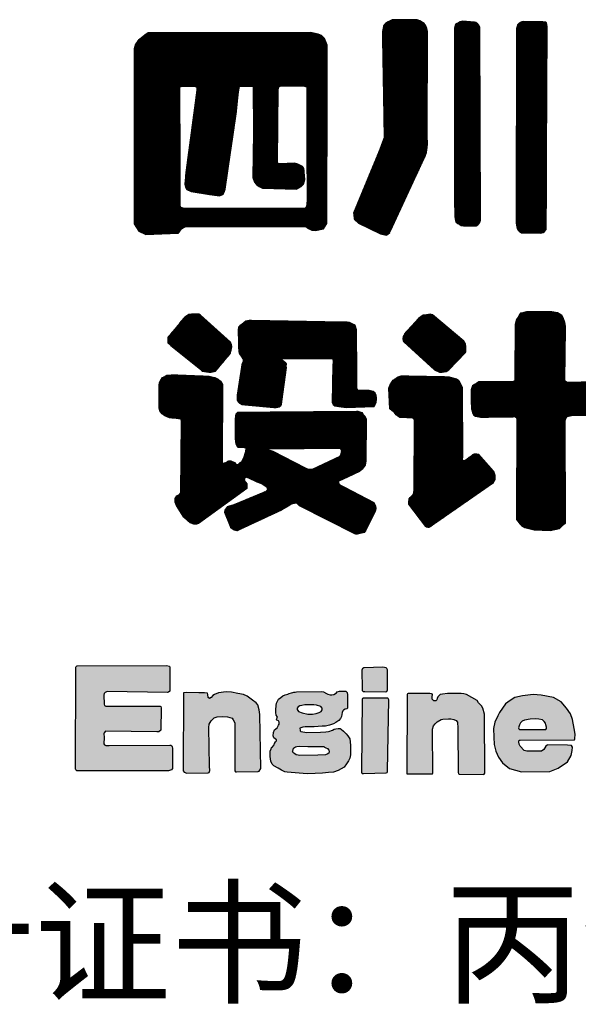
# Model space of a CAD drawing. Extents: x 475446 to 490894, y 3788879 to 3821323.
# Tile 47 of 75: x 484732 to 484743, y 3818418 to 3818439. Entities that reach past the tile are written whole.
import ezdxf
from ezdxf.enums import TextEntityAlignment as Align

# ---------------------------------------------------------------- set-up
doc = ezdxf.new("R2010")
doc.units = 0
doc.header["$LTSCALE"] = 0.5
doc.layers.get('0').update_dxf_attribs({"linetype": 'CONTINUOUS'})
doc.layers.add('TK-PUBLIC', color=7, linetype='CONTINUOUS')
doc.styles.add('新标识3', font='NSimSun.ttf')
pattern_1 = [(45, (1558032.849466, 10584791.654756), (-0.004490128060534, 0.004490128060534), [])]
pattern_2 = [(45, (1557472.552376, 10584668.273823), (-0.004490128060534, 0.004490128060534), [])]

# ---------------------------------------------------------------- blocks, each defined once
blk = doc.blocks.new('02')
h = blk.add_hatch()
h.set_pattern_fill('ANSI31', color=256, scale=0.004)
h.set_pattern_definition(pattern_1)
h.paths.add_polyline_path([(485131.797, 3818324.262), (485131.874, 3818319.86), (485131.763, 3818319.558), (485131.673, 3818319.324), (485130.59, 3818316.7), (485130.601, 3818316.645), (485130.612, 3818316.466), (485130.634, 3818316.432), (485130.791, 3818316.276), (485131.718, 3818315.83), (485131.953, 3818315.774), (485132.02, 3818315.807), (485132.098, 3818315.874), (485132.131, 3818315.964), (485133.595, 3818319.102), (485133.64, 3818319.247), (485133.673, 3818319.459), (485133.684, 3818319.582), (485133.673, 3818319.973), (485133.684, 3818324.319), (485133.662, 3818324.441), (485133.617, 3818324.553), (485133.55, 3818324.654), (485133.372, 3818324.765), (485133.249, 3818324.799), (485132.21, 3818324.81), (485132.098, 3818324.754), (485132.042, 3818324.721), (485131.931, 3818324.654), (485131.852, 3818324.564)])
h = blk.add_hatch()
h.set_pattern_fill('ANSI31', color=256, scale=0.004)
h.set_pattern_definition(pattern_1)
h.paths.add_polyline_path([(485134.814, 3818324.43), (485134.826, 3818316.588), (485134.856, 3818316.398), (485134.869, 3818316.337), (485134.957, 3818316.258), (485135.049, 3818316.206), (485135.097, 3818316.184), (485135.202, 3818316.162), (485135.726, 3818316.162), (485135.792, 3818316.215), (485135.848, 3818316.258), (485135.883, 3818316.315), (485135.901, 3818316.411), (485135.873, 3818324.481), (485135.838, 3818324.573), (485135.798, 3818324.621), (485135.711, 3818324.687), (485135.658, 3818324.709), (485135.147, 3818324.744), (485135.055, 3818324.717), (485134.981, 3818324.678), (485134.924, 3818324.648), (485134.867, 3818324.617)])
h = blk.add_hatch()
h.set_pattern_fill('ANSI31', color=256, scale=0.004)
h.set_pattern_definition(pattern_1)
h.paths.add_polyline_path([(485137.421, 3818324.445), (485137.401, 3818316.286), (485137.437, 3818316.112), (485137.448, 3818316.049), (485137.478, 3818316), (485137.53, 3818315.943), (485137.582, 3818315.899), (485137.631, 3818315.872), (485138.428, 3818315.855), (485138.54, 3818315.894), (485138.589, 3818315.935), (485138.65, 3818315.995), (485138.663, 3818316.066), (485138.68, 3818320.433), (485138.701, 3818324.492), (485138.691, 3818324.614), (485138.672, 3818324.676), (485138.631, 3818324.706), (485138.515, 3818324.72), (485138.465, 3818324.72), (485137.714, 3818324.737), (485137.645, 3818324.72), (485137.578, 3818324.697), (485137.525, 3818324.663), (485137.466, 3818324.603)])
h = blk.add_hatch()
h.set_pattern_fill('ANSI31', color=256, scale=0.004)
h.set_pattern_definition(pattern_1)
h.paths.add_polyline_path([(485123.37, 3818322.014), (485123.893, 3818322.025), (485124.004, 3818321.992), (485124.026, 3818321.947), (485124.026, 3818321.858), (485123.559, 3818318.365), (485123.525, 3818317.92), (485123.559, 3818317.765), (485123.603, 3818317.687), (485123.781, 3818317.609), (485124.56, 3818317.487), (485124.972, 3818317.431), (485125.116, 3818317.487), (485125.161, 3818317.576), (485125.205, 3818317.698), (485125.673, 3818320.889), (485125.762, 3818321.779), (485125.806, 3818322.012), (485125.973, 3818322.024), (485126.385, 3818322.024), (485126.396, 3818320.089), (485126.374, 3818318.198), (485126.44, 3818317.998), (485126.518, 3818317.898), (485126.63, 3818317.82), (485126.774, 3818317.742), (485128.198, 3818317.709), (485128.387, 3818317.809), (485128.487, 3818317.909), (485128.543, 3818318.109), (485128.51, 3818318.565), (485128.454, 3818318.654), (485128.254, 3818318.754), (485128.12, 3818318.788), (485127.497, 3818318.765), (485127.397, 3818318.799), (485127.397, 3818318.877), (485127.431, 3818321.891), (485127.453, 3818321.991), (485127.497, 3818322.024), (485127.586, 3818322.035), (485128.532, 3818322.024), (485128.621, 3818321.991), (485128.632, 3818321.935), (485128.632, 3818319.788), (485128.643, 3818317.23), (485128.632, 3818317.03), (485128.61, 3818316.952), (485128.543, 3818316.896), (485123.492, 3818316.896), (485123.359, 3818316.941), (485123.325, 3818316.985), (485123.314, 3818321.802), (485123.308, 3818321.944), (485123.313, 3818322.002)], flags=16)
h.paths.add_polyline_path([(485121.396, 3818323.582), (485121.396, 3818316.251), (485121.595, 3818315.939), (485121.879, 3818315.797), (485123.244, 3818315.854), (485123.382, 3818316.04), (485123.538, 3818316.129), (485128.589, 3818316.14), (485128.7, 3818316.051), (485128.834, 3818315.985), (485129.001, 3818315.973), (485129.334, 3818316.04), (485129.468, 3818316.263), (485129.49, 3818323.74), (485129.368, 3818324.018), (485129.245, 3818324.151), (485129.101, 3818324.196), (485128.789, 3818324.273), (485121.99, 3818324.262), (485121.845, 3818324.162), (485121.69, 3818324.04), (485121.578, 3818323.951), (485121.456, 3818323.784)])
h = blk.add_hatch()
h.set_pattern_fill('ANSI31', color=256, scale=0.004)
h.set_pattern_definition(pattern_2)
h.paths.add_polyline_path([(485137.365, 3818312.031), (485137.341, 3818309.766), (485137.341, 3818309.719), (485137.341, 3818309.672), (485137.282, 3818309.636), (485137.056, 3818309.624), (485135.835, 3818309.624), (485135.752, 3818309.565), (485135.657, 3818309.518), (485135.574, 3818309.458), (485135.515, 3818309.292), (485135.526, 3818308.496), (485135.574, 3818308.33), (485135.633, 3818308.235), (485135.704, 3818308.188), (485135.906, 3818308.14), (485136.25, 3818308.14), (485137.27, 3818308.164), (485137.341, 3818308.176), (485137.388, 3818308.152), (485137.436, 3818308.093), (485137.412, 3818303.964), (485137.412, 3818303.858), (485137.566, 3818303.656), (485137.626, 3818303.609), (485137.768, 3818303.514), (485138.159, 3818303.419), (485138.824, 3818303.395), (485139.215, 3818303.478), (485139.286, 3818303.55), (485139.464, 3818303.715), (485139.452, 3818308.009), (485139.5, 3818308.116), (485139.535, 3818308.175), (485139.784, 3818308.234), (485140.817, 3818308.212), (485140.971, 3818308.271), (485141.09, 3818308.354), (485141.125, 3818308.484), (485141.137, 3818308.686), (485141.137, 3818308.887), (485141.137, 3818309.136), (485141.113, 3818309.278), (485141.042, 3818309.444), (485141.018, 3818309.504), (485140.912, 3818309.563), (485140.675, 3818309.622), (485139.566, 3818309.593), (485139.533, 3818309.602), (485139.473, 3818309.635), (485139.436, 3818309.681), (485139.472, 3818311.942), (485139.445, 3818312.114), (485139.375, 3818312.309), (485139.315, 3818312.402), (485139.203, 3818312.476), (485139.129, 3818312.513), (485138.902, 3818312.559), (485137.834, 3818312.559), (485137.723, 3818312.531), (485137.621, 3818312.504), (485137.583, 3818312.504), (485137.528, 3818312.415), (485137.486, 3818312.337), (485137.44, 3818312.276), (485137.412, 3818312.235)])
h = blk.add_hatch()
h.set_pattern_fill('ANSI31', color=256, scale=0.004)
h.set_pattern_definition(pattern_2)
h.paths.add_polyline_path([(485122.934, 3818311.152), (485124.186, 3818310.144), (485124.244, 3818310.07), (485124.524, 3818310.026), (485124.627, 3818310.026), (485124.811, 3818310.078), (485125.423, 3818310.814), (485125.459, 3818310.961), (485125.489, 3818311.101), (485125.474, 3818311.182), (485125.43, 3818311.285), (485124.17, 3818312.419), (485124.104, 3818312.463), (485123.942, 3818312.47), (485123.802, 3818312.463), (485123.684, 3818312.456), (485123.515, 3818312.338), (485122.816, 3818311.506), (485122.808, 3818311.418), (485122.801, 3818311.344), (485122.801, 3818311.263)])
h = blk.add_hatch()
h.set_pattern_fill('ANSI31', color=256, scale=0.004)
h.set_pattern_definition(pattern_2)
h.paths.add_polyline_path([(485125.754, 3818311.79), (485125.776, 3818310.956), (485125.776, 3818310.941), (485125.79, 3818310.845), (485125.805, 3818310.801), (485125.886, 3818310.705), (485125.909, 3818310.661), (485125.938, 3818310.609), (485125.96, 3818310.579), (485125.968, 3818310.483), (485125.916, 3818310.373), (485125.707, 3818309.017), (485125.712, 3818308.86), (485125.767, 3818308.777), (485125.804, 3818308.731), (485125.901, 3818308.676), (485126.035, 3818308.657), (485127.246, 3818308.546), (485127.352, 3818308.546), (485127.482, 3818308.574), (485127.542, 3818308.629), (485127.574, 3818308.694), (485127.579, 3818308.805), (485127.773, 3818310.223), (485127.768, 3818310.287), (485127.773, 3818310.375), (485127.74, 3818310.435), (485127.68, 3818310.468), (485127.602, 3818310.532), (485127.574, 3818310.564), (485127.579, 3818310.601), (485127.606, 3818310.611), (485129.699, 3818310.606), (485129.722, 3818310.574), (485129.741, 3818310.477), (485129.727, 3818310.306), (485129.699, 3818308.754), (485129.736, 3818308.68), (485129.81, 3818308.62), (485129.967, 3818308.588), (485130.281, 3818308.555), (485131.455, 3818308.592), (485131.474, 3818308.648), (485131.529, 3818308.749), (485131.543, 3818308.851), (485131.552, 3818308.962), (485131.534, 3818309.059), (485131.492, 3818309.151), (485131.414, 3818309.225), (485131.243, 3818309.257), (485131.016, 3818309.257), (485130.864, 3818309.257), (485130.767, 3818309.275), (485130.725, 3818309.35), (485130.716, 3818311.808), (485130.656, 3818311.993), (485130.61, 3818312.011), (485130.536, 3818312.062), (485130.416, 3818312.108), (485130.323, 3818312.127), (485130.152, 3818312.127), (485126.312, 3818312.191), (485126.215, 3818312.191), (485126.077, 3818312.168), (485125.994, 3818312.099), (485125.915, 3818312.048), (485125.828, 3818311.979), (485125.772, 3818311.914)])
h = blk.add_hatch()
h.set_pattern_fill('ANSI31', color=256, scale=0.004)
h.set_pattern_definition(pattern_2)
h.paths.add_polyline_path([(485132.69, 3818311.297), (485133.985, 3818310.129), (485134.192, 3818310.033), (485134.303, 3818310.033), (485134.466, 3818310.062), (485134.577, 3818310.136), (485135.265, 3818310.839), (485135.288, 3818310.891), (485135.295, 3818310.987), (485135.295, 3818311.091), (485135.273, 3818311.216), (485135.214, 3818311.327), (485133.903, 3818312.43), (485133.792, 3818312.46), (485133.644, 3818312.43), (485133.511, 3818312.423), (485133.304, 3818312.282), (485132.749, 3818311.668), (485132.675, 3818311.535), (485132.66, 3818311.447), (485132.667, 3818311.35)])
h = blk.add_hatch()
h.set_pattern_fill('ANSI31', color=256, scale=0.004)
h.set_pattern_definition(pattern_2)
h.paths.add_polyline_path([(485127.01, 3818306.823), (485130.027, 3818306.852), (485130.086, 3818306.749), (485130.071, 3818306.653), (485130.049, 3818306.579), (485130.012, 3818306.498), (485128.854, 3818305.953), (485128.699, 3818305.953), (485128.574, 3818306.012), (485127.224, 3818306.705), (485127.091, 3818306.749), (485127.018, 3818306.778)], flags=16)
h.paths.add_polyline_path([(485123.066, 3818309.92), (485124.531, 3818309.862), (485124.774, 3818309.803), (485124.922, 3818309.737), (485125.01, 3818309.656), (485125.091, 3818309.516), (485125.084, 3818306.312), (485125.084, 3818306.239), (485125.121, 3818306.209), (485125.246, 3818306.239), (485125.32, 3818306.305), (485125.452, 3818306.313), (485125.6, 3818306.246), (485125.666, 3818306.158), (485125.754, 3818306.158), (485125.901, 3818306.291), (485125.997, 3818306.445), (485126.071, 3818306.703), (485126.093, 3818306.843), (485125.968, 3818306.872), (485125.872, 3818306.872), (485125.747, 3818306.872), (485125.695, 3818306.96), (485125.666, 3818307.012), (485125.636, 3818307.24), (485125.644, 3818308.08), (485125.666, 3818308.279), (485125.739, 3818308.352), (485125.85, 3818308.352), (485130.763, 3818308.39), (485130.933, 3818308.336), (485130.984, 3818308.27), (485131.051, 3818308.204), (485131.117, 3818308.071), (485131.102, 3818306.296), (485131.08, 3818306.134), (485130.947, 3818305.965), (485130.837, 3818305.869), (485130.123, 3818305.538), (485129.961, 3818305.465), (485129.961, 3818305.42), (485129.968, 3818305.354), (485130.042, 3818305.288), (485130.211, 3818305.207), (485131.434, 3818304.565), (485131.507, 3818304.433), (485131.522, 3818304.315), (485131.493, 3818304.197), (485131.058, 3818303.322), (485130.955, 3818303.299), (485130.727, 3818303.241), (485130.639, 3818303.248), (485128.318, 3818304.426), (485128.229, 3818304.522), (485128.148, 3818304.544), (485128.001, 3818304.507), (485127.876, 3818304.433), (485127.552, 3818304.242), (485125.702, 3818303.38), (485125.592, 3818303.41), (485125.452, 3818303.505), (485125.437, 3818303.564), (485125.202, 3818304.146), (485125.216, 3818304.249), (485125.32, 3818304.403), (485125.585, 3818304.477), (485126.91, 3818305.03), (485126.999, 3818305.097), (485126.969, 3818305.2), (485126.741, 3818305.347), (485126.549, 3818305.42), (485126.203, 3818305.582), (485126.093, 3818305.626), (485126.027, 3818305.597), (485126.005, 3818305.487), (485126.115, 3818305.347), (485126.115, 3818305.155), (485124.089, 3818303.69), (485124.008, 3818303.661), (485123.89, 3818303.661), (485123.743, 3818303.719), (485123.64, 3818303.8), (485123.478, 3818303.955), (485123.235, 3818304.323), (485123.169, 3818304.448), (485123.11, 3818304.58), (485123.11, 3818304.742), (485123.183, 3818304.845), (485123.279, 3818304.882), (485123.353, 3818304.978), (485123.381, 3818307.969), (485123.359, 3818308.065), (485123.323, 3818308.08), (485123.256, 3818308.08), (485123.087, 3818308.102), (485122.873, 3818308.116), (485122.681, 3818308.199), (485122.564, 3818308.287), (485122.468, 3818308.405), (485122.446, 3818308.537), (485122.446, 3818309.48), (485122.461, 3818309.605), (485122.512, 3818309.701), (485122.586, 3818309.804), (485122.659, 3818309.841), (485122.77, 3818309.9)])
h = blk.add_hatch()
h.set_pattern_fill('ANSI31', color=256, scale=0.004)
h.set_pattern_definition(pattern_2)
h.paths.add_polyline_path([(485132.601, 3818309.877), (485134.584, 3818309.84), (485134.902, 3818309.751), (485135.006, 3818309.677), (485135.058, 3818309.573), (485135.139, 3818309.408), (485135.154, 3818306.486), (485135.146, 3818306.375), (485135.183, 3818306.323), (485135.257, 3818306.33), (485135.405, 3818306.441), (485135.642, 3818306.611), (485135.827, 3818306.597), (485136.456, 3818305.887), (485136.508, 3818305.716), (485136.508, 3818305.613), (485136.508, 3818305.532), (485136.412, 3818305.369), (485133.807, 3818303.555), (485133.748, 3818303.518), (485133.644, 3818303.533), (485133.622, 3818303.563), (485132.904, 3818304.502), (485132.904, 3818304.568), (485132.926, 3818304.716), (485132.956, 3818304.783), (485133.03, 3818304.849), (485133.082, 3818304.909), (485133.111, 3818304.975), (485133.134, 3818305.101), (485133.14, 3818307.959), (485133.133, 3818308.07), (485133.103, 3818308.092), (485132.978, 3818308.121), (485132.526, 3818308.129), (485132.489, 3818308.158), (485132.378, 3818308.24), (485132.304, 3818308.336), (485132.193, 3818308.425), (485132.104, 3818308.491), (485132.067, 3818309.365), (485132.127, 3818309.499), (485132.193, 3818309.617), (485132.252, 3818309.698), (485132.371, 3818309.78), (485132.43, 3818309.824)])
h = blk.add_hatch(color=256)
h.dxf.hatch_style = 1
h.paths.add_polyline_path([(485119.014, 3818297.719), (485122.751, 3818297.73), (485122.875, 3818297.703), (485122.89, 3818297.656), (485122.886, 3818296.655), (485122.836, 3818296.612), (485122.797, 3818296.601), (485120.263, 3818296.643), (485120.185, 3818296.608), (485120.143, 3818296.558), (485120.131, 3818296.484), (485120.143, 3818296.117), (485120.15, 3818296.055), (485120.212, 3818296.035), (485122.48, 3818296.023), (485122.519, 3818296.012), (485122.526, 3818295.965), (485122.511, 3818295.029), (485122.437, 3818294.959), (485122.341, 3818294.951), (485120.193, 3818294.982), (485120.135, 3818294.912), (485120.127, 3818294.881), (485120.143, 3818294.715), (485120.132, 3818294.452), (485120.154, 3818294.406), (485120.205, 3818294.384), (485120.343, 3818294.382), (485122.887, 3818294.399), (485122.938, 3818294.389), (485122.972, 3818294.365), (485122.992, 3818294.326), (485123.004, 3818294.263), (485123.006, 3818293.42), (485122.955, 3818293.361), (485122.831, 3818293.32), (485119.066, 3818293.317), (485118.997, 3818293.323), (485118.948, 3818293.366), (485118.942, 3818293.403), (485118.948, 3818297.564), (485118.948, 3818297.668), (485118.971, 3818297.695), (485118.982, 3818297.709)])
h = blk.add_hatch(color=256)
h.dxf.hatch_style = 1
h.paths.add_polyline_path([(485130.94, 3818297.534), (485130.951, 3818296.759), (485130.947, 3818296.719), (485130.955, 3818296.691), (485130.995, 3818296.648), (485131.058, 3818296.64), (485131.941, 3818296.628), (485131.985, 3818296.648), (485132.016, 3818296.707), (485132.005, 3818297.55), (485131.985, 3818297.606), (485131.961, 3818297.634), (485131.822, 3818297.657), (485131.027, 3818297.637), (485131.011, 3818297.63), (485130.987, 3818297.614), (485130.963, 3818297.602)])
h = blk.add_hatch(color=256)
h.dxf.hatch_style = 1
h.paths.add_polyline_path([(485123.462, 3818296.504), (485123.447, 3818293.427), (485123.453, 3818293.321), (485123.49, 3818293.259), (485123.608, 3818293.216), (485124.495, 3818293.228), (485124.544, 3818293.247), (485124.569, 3818293.328), (485124.55, 3818293.507), (485124.524, 3818295.136), (485124.537, 3818295.276), (485124.617, 3818295.417), (485124.744, 3818295.541), (485124.876, 3818295.588), (485125.102, 3818295.598), (485125.301, 3818295.585), (485125.499, 3818295.523), (485125.543, 3818295.455), (485125.611, 3818295.325), (485125.611, 3818293.432), (485125.619, 3818293.314), (485125.64, 3818293.281), (485125.687, 3818293.271), (485126.597, 3818293.286), (485126.64, 3818293.31), (485126.709, 3818293.41), (485126.665, 3818295.685), (485126.64, 3818295.871), (485126.575, 3818296.081), (485126.504, 3818296.172), (485126.355, 3818296.286), (485126.132, 3818296.454), (485125.983, 3818296.522), (485125.741, 3818296.565), (485125.475, 3818296.621), (485125.245, 3818296.633), (485124.929, 3818296.584), (485124.761, 3818296.516), (485124.687, 3818296.472), (485124.619, 3818296.392), (485124.551, 3818296.355), (485124.495, 3818296.392), (485124.482, 3818296.516), (485124.464, 3818296.578), (485124.346, 3818296.59), (485124.104, 3818296.59), (485123.602, 3818296.596), (485123.464, 3818296.591)])
h = blk.add_hatch(color=256)
h.dxf.hatch_style = 1
h.paths.add_polyline_path([(485128.34, 3818294.348), (485128.668, 3818294.34), (485128.992, 3818294.333), (485129.103, 3818294.333), (485129.243, 3818294.333), (485129.347, 3818294.333), (485129.369, 3818294.316), (485129.426, 3818294.281), (485129.493, 3818294.257), (485129.552, 3818294.19), (485129.569, 3818294.155), (485129.569, 3818294.109), (485129.55, 3818294.057), (485129.488, 3818294.017), (485129.411, 3818293.995), (485129.095, 3818293.97), (485128.325, 3818293.963), (485128.274, 3818293.968), (485128.19, 3818293.99), (485128.125, 3818294.025), (485128.088, 3818294.057), (485128.037, 3818294.113), (485128.042, 3818294.146), (485128.054, 3818294.212), (485128.079, 3818294.269), (485128.108, 3818294.298), (485128.163, 3818294.323), (485128.217, 3818294.331)], flags=16)
h.paths.add_polyline_path([(485128.278, 3818295.809), (485128.435, 3818295.746), (485128.675, 3818295.695), (485128.868, 3818295.695), (485129.018, 3818295.719), (485129.152, 3818295.762), (485129.235, 3818295.809), (485129.278, 3818295.872), (485129.27, 3818295.947), (485129.219, 3818296.014), (485129.038, 3818296.065), (485128.923, 3818296.081), (485128.786, 3818296.081), (485128.541, 3818296.081), (485128.415, 3818296.053), (485128.343, 3818296.037), (485128.266, 3818295.998), (485128.226, 3818295.939), (485128.222, 3818295.892)], flags=16)
h.paths.add_polyline_path([(485128.202, 3818296.636), (485129.245, 3818296.64), (485129.331, 3818296.629), (485129.452, 3818296.554), (485129.518, 3818296.527), (485129.608, 3818296.504), (485129.682, 3818296.504), (485129.768, 3818296.519), (485129.877, 3818296.589), (485129.909, 3818296.629), (485129.994, 3818296.652), (485130.151, 3818296.66), (485130.272, 3818296.652), (485130.299, 3818296.636), (485130.319, 3818296.597), (485130.334, 3818296.508), (485130.334, 3818295.961), (485130.326, 3818295.914), (485130.244, 3818295.906), (485130.174, 3818295.867), (485130.143, 3818295.836), (485130.115, 3818295.766), (485130.084, 3818295.594), (485130.041, 3818295.512), (485129.975, 3818295.422), (485129.85, 3818295.34), (485129.745, 3818295.29), (485129.577, 3818295.227), (485129.416, 3818295.196), (485129.268, 3818295.188), (485128.94, 3818295.161), (485128.799, 3818295.161), (485128.647, 3818295.169), (485128.557, 3818295.169), (485128.46, 3818295.153), (485128.335, 3818295.106), (485128.347, 3818295.028), (485128.35, 3818294.992), (485128.382, 3818294.973), (485128.628, 3818294.922), (485129.21, 3818294.938), (485129.426, 3818294.954), (485129.536, 3818294.966), (485129.595, 3818294.981), (485129.665, 3818295.013), (485129.705, 3818295.029), (485129.771, 3818295.06), (485129.85, 3818295.079), (485129.948, 3818295.095), (485130.026, 3818295.091), (485130.069, 3818295.064), (485130.168, 3818294.974), (485130.273, 3818294.872), (485130.348, 3818294.778), (485130.43, 3818294.663), (485130.446, 3818294.53), (485130.466, 3818294.381), (485130.458, 3818293.988), (485130.438, 3818293.855), (485130.379, 3818293.734), (485130.297, 3818293.604), (485130.191, 3818293.475), (485129.945, 3818293.333), (485129.744, 3818293.267), (485129.538, 3818293.242), (485129.293, 3818293.215), (485128.979, 3818293.201), (485128.647, 3818293.188), (485127.808, 3818293.257), (485127.707, 3818293.281), (485127.57, 3818293.35), (485127.427, 3818293.429), (485127.243, 3818293.524), (485127.179, 3818293.603), (485127.12, 3818293.721), (485127.091, 3818293.917), (485127.093, 3818294.143), (485127.13, 3818294.243), (485127.157, 3818294.292), (485127.196, 3818294.319), (485127.261, 3818294.411), (485127.271, 3818294.463), (485127.325, 3818294.527), (485127.357, 3818294.581), (485127.365, 3818294.617), (485127.311, 3818294.659), (485127.252, 3818294.696), (485127.227, 3818294.782), (485127.239, 3818294.925), (485127.281, 3818295.035), (485127.328, 3818295.075), (485127.384, 3818295.119), (485127.446, 3818295.237), (485127.47, 3818295.274), (485127.475, 3818295.36), (485127.448, 3818295.411), (485127.374, 3818295.436), (485127.365, 3818295.478), (485127.382, 3818295.537), (485127.389, 3818295.566), (485127.399, 3818295.583), (485127.387, 3818295.601), (485127.352, 3818295.65), (485127.328, 3818295.766), (485127.328, 3818295.881), (485127.34, 3818296.063), (485127.365, 3818296.154), (485127.406, 3818296.245), (485127.451, 3818296.316), (485127.544, 3818296.397), (485127.632, 3818296.456), (485127.721, 3818296.498), (485127.829, 3818296.53), (485127.895, 3818296.554), (485127.984, 3818296.586), (485128.043, 3818296.603), (485128.092, 3818296.616), (485128.144, 3818296.621)])
h = blk.add_hatch(color=256)
h.dxf.hatch_style = 1
h.paths.add_polyline_path([(485132.832, 3818296.433), (485132.817, 3818293.205), (485132.824, 3818293.195), (485132.863, 3818293.192), (485133.881, 3818293.192), (485133.903, 3818293.198), (485133.914, 3818293.214), (485133.896, 3818295.071), (485133.94, 3818295.199), (485134.004, 3818295.294), (485134.092, 3818295.37), (485134.263, 3818295.465), (485134.327, 3818295.477), (485134.566, 3818295.493), (485134.665, 3818295.493), (485134.789, 3818295.469), (485134.888, 3818295.429), (485134.938, 3818295.364), (485134.962, 3818295.11), (485134.969, 3818293.245), (485134.982, 3818293.198), (485135.021, 3818293.175), (485136.033, 3818293.158), (485136.06, 3818293.182), (485136.085, 3818293.22), (485136.082, 3818295.694), (485136.002, 3818295.939), (485135.947, 3818296.039), (485135.825, 3818296.173), (485135.773, 3818296.261), (485135.326, 3818296.523), (485135.203, 3818296.548), (485135.101, 3818296.56), (485134.889, 3818296.562), (485134.712, 3818296.562), (485134.527, 3818296.56), (485134.32, 3818296.533), (485134.213, 3818296.513), (485134.12, 3818296.423), (485134.091, 3818296.348), (485134.073, 3818296.293), (485134.033, 3818296.253), (485133.956, 3818296.249), (485133.878, 3818296.318), (485133.881, 3818296.428), (485133.893, 3818296.5), (485133.896, 3818296.525), (485133.854, 3818296.548), (485133.779, 3818296.553), (485132.878, 3818296.563), (485132.853, 3818296.548), (485132.831, 3818296.518)])
h = blk.add_hatch(color=256)
h.dxf.hatch_style = 1
h.paths.add_polyline_path([(485137.565, 3818294.61), (485139.845, 3818294.623), (485139.857, 3818294.655), (485139.87, 3818294.859), (485139.838, 3818295.089), (485139.758, 3818295.469), (485139.678, 3818295.701), (485139.518, 3818295.949), (485139.29, 3818296.205), (485138.963, 3818296.391), (485138.446, 3818296.486), (485138.108, 3818296.512), (485137.673, 3818296.468), (485137.345, 3818296.392), (485137.15, 3818296.269), (485136.958, 3818296.123), (485136.701, 3818295.757), (485136.637, 3818295.629), (485136.505, 3818295.357), (485136.457, 3818295.089), (485136.461, 3818294.729), (485136.477, 3818294.417), (485136.557, 3818294.148), (485136.657, 3818293.893), (485136.824, 3818293.659), (485137.129, 3818293.42), (485137.623, 3818293.276), (485138.81, 3818293.283), (485139.168, 3818293.436), (485139.551, 3818293.691), (485139.704, 3818293.965), (485139.755, 3818294.17), (485139.768, 3818294.316), (485139.723, 3818294.38), (485139.557, 3818294.399), (485138.734, 3818294.406), (485138.702, 3818294.399), (485138.651, 3818294.355), (485138.561, 3818294.208), (485138.465, 3818294.144), (485137.993, 3818294.138), (485137.846, 3818294.138), (485137.744, 3818294.17), (485137.571, 3818294.348), (485137.527, 3818294.431), (485137.52, 3818294.527), (485137.533, 3818294.61)])
h.paths.add_polyline_path([(485137.543, 3818295.046), (485138.579, 3818295.044), (485138.642, 3818295.054), (485138.667, 3818295.099), (485138.672, 3818295.151), (485138.652, 3818295.248), (485138.629, 3818295.316), (485138.579, 3818295.383), (485138.507, 3818295.453), (485138.354, 3818295.481), (485138.195, 3818295.493), (485137.992, 3818295.486), (485137.758, 3818295.438), (485137.658, 3818295.398), (485137.588, 3818295.323), (485137.541, 3818295.248), (485137.501, 3818295.119), (485137.508, 3818295.074)], flags=16)
h = blk.add_hatch(color=256)
h.dxf.hatch_style = 1
h.paths.add_polyline_path([(485130.943, 3818296.31), (485130.926, 3818293.312), (485130.926, 3818293.266), (485130.938, 3818293.219), (485130.955, 3818293.208), (485131.008, 3818293.2), (485131.958, 3818293.228), (485131.995, 3818293.245), (485132.005, 3818293.272), (485132.012, 3818293.32), (485132.066, 3818296.301), (485132.044, 3818296.353), (485132.022, 3818296.363), (485131.982, 3818296.368), (485131.898, 3818296.368), (485131.063, 3818296.368), (485131.026, 3818296.37), (485130.987, 3818296.36), (485130.969, 3818296.35)])
for points in [[(485131.797, 3818324.262), (485131.874, 3818319.86), (485131.763, 3818319.558), (485131.673, 3818319.324), (485130.59, 3818316.7), (485130.601, 3818316.645), (485130.612, 3818316.466), (485130.634, 3818316.432), (485130.791, 3818316.276), (485131.718, 3818315.83), (485131.953, 3818315.774), (485132.02, 3818315.807), (485132.098, 3818315.874), (485132.131, 3818315.964), (485133.595, 3818319.102), (485133.64, 3818319.247), (485133.673, 3818319.459), (485133.684, 3818319.582), (485133.673, 3818319.973), (485133.684, 3818324.319), (485133.662, 3818324.441), (485133.617, 3818324.553), (485133.55, 3818324.654), (485133.372, 3818324.765), (485133.249, 3818324.799), (485132.21, 3818324.81), (485132.098, 3818324.754), (485132.042, 3818324.721), (485131.931, 3818324.654), (485131.852, 3818324.564)], [(485134.814, 3818324.43), (485134.826, 3818316.588), (485134.856, 3818316.398), (485134.869, 3818316.337), (485134.957, 3818316.258), (485135.049, 3818316.206), (485135.097, 3818316.184), (485135.202, 3818316.162), (485135.726, 3818316.162), (485135.792, 3818316.215), (485135.848, 3818316.258), (485135.883, 3818316.315), (485135.901, 3818316.411), (485135.873, 3818324.481), (485135.838, 3818324.573), (485135.798, 3818324.621), (485135.711, 3818324.687), (485135.658, 3818324.709), (485135.147, 3818324.744), (485135.055, 3818324.717), (485134.981, 3818324.678), (485134.924, 3818324.648), (485134.867, 3818324.617)], [(485137.421, 3818324.445), (485137.401, 3818316.286), (485137.437, 3818316.112), (485137.448, 3818316.049), (485137.478, 3818316), (485137.53, 3818315.943), (485137.582, 3818315.899), (485137.631, 3818315.872), (485138.428, 3818315.855), (485138.54, 3818315.894), (485138.589, 3818315.935), (485138.65, 3818315.995), (485138.663, 3818316.066), (485138.68, 3818320.433), (485138.701, 3818324.492), (485138.691, 3818324.614), (485138.672, 3818324.676), (485138.631, 3818324.706), (485138.515, 3818324.72), (485138.465, 3818324.72), (485137.714, 3818324.737), (485137.645, 3818324.72), (485137.578, 3818324.697), (485137.525, 3818324.663), (485137.466, 3818324.603)], [(485121.396, 3818323.582), (485121.396, 3818316.251), (485121.595, 3818315.939), (485121.879, 3818315.797), (485123.244, 3818315.854), (485123.382, 3818316.04), (485123.538, 3818316.129), (485128.589, 3818316.14), (485128.7, 3818316.051), (485128.834, 3818315.985), (485129.001, 3818315.973), (485129.334, 3818316.04), (485129.468, 3818316.263), (485129.49, 3818323.74), (485129.368, 3818324.018), (485129.245, 3818324.151), (485129.101, 3818324.196), (485128.789, 3818324.273), (485121.99, 3818324.262), (485121.845, 3818324.162), (485121.69, 3818324.04), (485121.578, 3818323.951), (485121.456, 3818323.784)], [(485123.37, 3818322.014), (485123.893, 3818322.025), (485124.004, 3818321.992), (485124.026, 3818321.947), (485124.026, 3818321.858), (485123.559, 3818318.365), (485123.525, 3818317.92), (485123.559, 3818317.765), (485123.603, 3818317.687), (485123.781, 3818317.609), (485124.56, 3818317.487), (485124.972, 3818317.431), (485125.116, 3818317.487), (485125.161, 3818317.576), (485125.205, 3818317.698), (485125.673, 3818320.889), (485125.762, 3818321.779), (485125.806, 3818322.012), (485125.973, 3818322.024), (485126.385, 3818322.024), (485126.396, 3818320.089), (485126.374, 3818318.198), (485126.44, 3818317.998), (485126.518, 3818317.898), (485126.63, 3818317.82), (485126.774, 3818317.742), (485128.198, 3818317.709), (485128.387, 3818317.809), (485128.487, 3818317.909), (485128.543, 3818318.109), (485128.51, 3818318.565), (485128.454, 3818318.654), (485128.254, 3818318.754), (485128.12, 3818318.788), (485127.497, 3818318.765), (485127.397, 3818318.799), (485127.397, 3818318.877), (485127.431, 3818321.891), (485127.453, 3818321.991), (485127.497, 3818322.024), (485127.586, 3818322.035), (485128.532, 3818322.024), (485128.621, 3818321.991), (485128.632, 3818321.935), (485128.632, 3818319.788), (485128.643, 3818317.23), (485128.632, 3818317.03), (485128.61, 3818316.952), (485128.543, 3818316.896), (485123.492, 3818316.896), (485123.359, 3818316.941), (485123.325, 3818316.985), (485123.314, 3818321.802), (485123.308, 3818321.944), (485123.313, 3818322.002)], [(485122.934, 3818311.152), (485124.186, 3818310.144), (485124.244, 3818310.07), (485124.524, 3818310.026), (485124.627, 3818310.026), (485124.811, 3818310.078), (485125.423, 3818310.814), (485125.459, 3818310.961), (485125.489, 3818311.101), (485125.474, 3818311.182), (485125.43, 3818311.285), (485124.17, 3818312.419), (485124.104, 3818312.463), (485123.942, 3818312.47), (485123.802, 3818312.463), (485123.684, 3818312.456), (485123.515, 3818312.338), (485122.816, 3818311.506), (485122.808, 3818311.418), (485122.801, 3818311.344), (485122.801, 3818311.263)], [(485125.754, 3818311.79), (485125.776, 3818310.956), (485125.776, 3818310.941), (485125.79, 3818310.845), (485125.805, 3818310.801), (485125.886, 3818310.705), (485125.909, 3818310.661), (485125.938, 3818310.609), (485125.96, 3818310.579), (485125.968, 3818310.483), (485125.916, 3818310.373), (485125.707, 3818309.017), (485125.712, 3818308.86), (485125.767, 3818308.777), (485125.804, 3818308.731), (485125.901, 3818308.676), (485126.035, 3818308.657), (485127.246, 3818308.546), (485127.352, 3818308.546), (485127.482, 3818308.574), (485127.542, 3818308.629), (485127.574, 3818308.694), (485127.579, 3818308.805), (485127.773, 3818310.223), (485127.768, 3818310.287), (485127.773, 3818310.375), (485127.74, 3818310.435), (485127.68, 3818310.468), (485127.602, 3818310.532), (485127.574, 3818310.564), (485127.579, 3818310.601), (485127.606, 3818310.611), (485129.699, 3818310.606), (485129.722, 3818310.574), (485129.741, 3818310.477), (485129.727, 3818310.306), (485129.699, 3818308.754), (485129.736, 3818308.68), (485129.81, 3818308.62), (485129.967, 3818308.588), (485130.281, 3818308.555), (485131.455, 3818308.592), (485131.474, 3818308.648), (485131.529, 3818308.749), (485131.543, 3818308.851), (485131.552, 3818308.962), (485131.534, 3818309.059), (485131.492, 3818309.151), (485131.414, 3818309.225), (485131.243, 3818309.257), (485131.016, 3818309.257), (485130.864, 3818309.257), (485130.767, 3818309.275), (485130.725, 3818309.35), (485130.716, 3818311.808), (485130.656, 3818311.993), (485130.61, 3818312.011), (485130.536, 3818312.062), (485130.416, 3818312.108), (485130.323, 3818312.127), (485130.152, 3818312.127), (485126.312, 3818312.191), (485126.215, 3818312.191), (485126.077, 3818312.168), (485125.994, 3818312.099), (485125.915, 3818312.048), (485125.828, 3818311.979), (485125.772, 3818311.914)], [(485132.69, 3818311.297), (485133.985, 3818310.129), (485134.192, 3818310.033), (485134.303, 3818310.033), (485134.466, 3818310.062), (485134.577, 3818310.136), (485135.265, 3818310.839), (485135.288, 3818310.891), (485135.295, 3818310.987), (485135.295, 3818311.091), (485135.273, 3818311.216), (485135.214, 3818311.327), (485133.903, 3818312.43), (485133.792, 3818312.46), (485133.644, 3818312.43), (485133.511, 3818312.423), (485133.304, 3818312.282), (485132.749, 3818311.668), (485132.675, 3818311.535), (485132.66, 3818311.447), (485132.667, 3818311.35)], [(485123.066, 3818309.92), (485124.531, 3818309.862), (485124.774, 3818309.803), (485124.922, 3818309.737), (485125.01, 3818309.656), (485125.091, 3818309.516), (485125.084, 3818306.312), (485125.084, 3818306.239), (485125.121, 3818306.209), (485125.246, 3818306.239), (485125.32, 3818306.305), (485125.452, 3818306.313), (485125.6, 3818306.246), (485125.666, 3818306.158), (485125.754, 3818306.158), (485125.901, 3818306.291), (485125.997, 3818306.445), (485126.071, 3818306.703), (485126.093, 3818306.843), (485125.968, 3818306.872), (485125.872, 3818306.872), (485125.747, 3818306.872), (485125.695, 3818306.96), (485125.666, 3818307.012), (485125.636, 3818307.24), (485125.644, 3818308.08), (485125.666, 3818308.279), (485125.739, 3818308.352), (485125.85, 3818308.352), (485130.763, 3818308.39), (485130.933, 3818308.336), (485130.984, 3818308.27), (485131.051, 3818308.204), (485131.117, 3818308.071), (485131.102, 3818306.296), (485131.08, 3818306.134), (485130.947, 3818305.965), (485130.837, 3818305.869), (485130.123, 3818305.538), (485129.961, 3818305.465), (485129.961, 3818305.42), (485129.968, 3818305.354), (485130.042, 3818305.288), (485130.211, 3818305.207), (485131.434, 3818304.565), (485131.507, 3818304.433), (485131.522, 3818304.315), (485131.493, 3818304.197), (485131.058, 3818303.322), (485130.955, 3818303.299), (485130.727, 3818303.241), (485130.639, 3818303.248), (485128.318, 3818304.426), (485128.229, 3818304.522), (485128.148, 3818304.544), (485128.001, 3818304.507), (485127.876, 3818304.433), (485127.552, 3818304.242), (485125.702, 3818303.38), (485125.592, 3818303.41), (485125.452, 3818303.505), (485125.437, 3818303.564), (485125.202, 3818304.146), (485125.216, 3818304.249), (485125.32, 3818304.403), (485125.585, 3818304.477), (485126.91, 3818305.03), (485126.999, 3818305.097), (485126.969, 3818305.2), (485126.741, 3818305.347), (485126.549, 3818305.42), (485126.203, 3818305.582), (485126.093, 3818305.626), (485126.027, 3818305.597), (485126.005, 3818305.487), (485126.115, 3818305.347), (485126.115, 3818305.155), (485124.089, 3818303.69), (485124.008, 3818303.661), (485123.89, 3818303.661), (485123.743, 3818303.719), (485123.64, 3818303.8), (485123.478, 3818303.955), (485123.235, 3818304.323), (485123.169, 3818304.448), (485123.11, 3818304.58), (485123.11, 3818304.742), (485123.183, 3818304.845), (485123.279, 3818304.882), (485123.353, 3818304.978), (485123.381, 3818307.969), (485123.359, 3818308.065), (485123.323, 3818308.08), (485123.256, 3818308.08), (485123.087, 3818308.102), (485122.873, 3818308.116), (485122.681, 3818308.199), (485122.564, 3818308.287), (485122.468, 3818308.405), (485122.446, 3818308.537), (485122.446, 3818309.48), (485122.461, 3818309.605), (485122.512, 3818309.701), (485122.586, 3818309.804), (485122.659, 3818309.841), (485122.77, 3818309.9)], [(485132.601, 3818309.877), (485134.584, 3818309.84), (485134.902, 3818309.751), (485135.006, 3818309.677), (485135.058, 3818309.573), (485135.139, 3818309.408), (485135.154, 3818306.486), (485135.146, 3818306.375), (485135.183, 3818306.323), (485135.257, 3818306.33), (485135.405, 3818306.441), (485135.642, 3818306.611), (485135.827, 3818306.597), (485136.456, 3818305.887), (485136.508, 3818305.716), (485136.508, 3818305.613), (485136.508, 3818305.532), (485136.412, 3818305.369), (485133.807, 3818303.555), (485133.748, 3818303.518), (485133.644, 3818303.533), (485133.622, 3818303.563), (485132.904, 3818304.502), (485132.904, 3818304.568), (485132.926, 3818304.716), (485132.956, 3818304.783), (485133.03, 3818304.849), (485133.082, 3818304.909), (485133.111, 3818304.975), (485133.134, 3818305.101), (485133.14, 3818307.959), (485133.133, 3818308.07), (485133.103, 3818308.092), (485132.978, 3818308.121), (485132.526, 3818308.129), (485132.489, 3818308.158), (485132.378, 3818308.24), (485132.304, 3818308.336), (485132.193, 3818308.425), (485132.104, 3818308.491), (485132.067, 3818309.365), (485132.127, 3818309.499), (485132.193, 3818309.617), (485132.252, 3818309.698), (485132.371, 3818309.78), (485132.43, 3818309.824)], [(485127.01, 3818306.823), (485130.027, 3818306.852), (485130.086, 3818306.749), (485130.071, 3818306.653), (485130.049, 3818306.579), (485130.012, 3818306.498), (485128.854, 3818305.953), (485128.699, 3818305.953), (485128.574, 3818306.012), (485127.224, 3818306.705), (485127.091, 3818306.749), (485127.018, 3818306.778)], [(485119.014, 3818297.719), (485122.751, 3818297.73), (485122.875, 3818297.703), (485122.89, 3818297.656), (485122.886, 3818296.655), (485122.836, 3818296.612), (485122.797, 3818296.601), (485120.263, 3818296.643), (485120.185, 3818296.608), (485120.143, 3818296.558), (485120.131, 3818296.484), (485120.143, 3818296.117), (485120.15, 3818296.055), (485120.212, 3818296.035), (485122.48, 3818296.023), (485122.519, 3818296.012), (485122.526, 3818295.965), (485122.511, 3818295.029), (485122.437, 3818294.959), (485122.341, 3818294.951), (485120.193, 3818294.982), (485120.135, 3818294.912), (485120.127, 3818294.881), (485120.143, 3818294.715), (485120.132, 3818294.452), (485120.154, 3818294.406), (485120.205, 3818294.384), (485120.343, 3818294.382), (485122.887, 3818294.399), (485122.938, 3818294.389), (485122.972, 3818294.365), (485122.992, 3818294.326), (485123.004, 3818294.263), (485123.006, 3818293.42), (485122.955, 3818293.361), (485122.831, 3818293.32), (485119.066, 3818293.317), (485118.997, 3818293.323), (485118.948, 3818293.366), (485118.942, 3818293.403), (485118.948, 3818297.564), (485118.948, 3818297.668), (485118.971, 3818297.695), (485118.982, 3818297.709)], [(485130.94, 3818297.534), (485130.951, 3818296.759), (485130.947, 3818296.719), (485130.955, 3818296.691), (485130.995, 3818296.648), (485131.058, 3818296.64), (485131.941, 3818296.628), (485131.985, 3818296.648), (485132.016, 3818296.707), (485132.005, 3818297.55), (485131.985, 3818297.606), (485131.961, 3818297.634), (485131.822, 3818297.657), (485131.027, 3818297.637), (485131.011, 3818297.63), (485130.987, 3818297.614), (485130.963, 3818297.602)], [(485123.462, 3818296.504), (485123.447, 3818293.427), (485123.453, 3818293.321), (485123.49, 3818293.259), (485123.608, 3818293.216), (485124.495, 3818293.228), (485124.544, 3818293.247), (485124.569, 3818293.328), (485124.55, 3818293.507), (485124.524, 3818295.136), (485124.537, 3818295.276), (485124.617, 3818295.417), (485124.744, 3818295.541), (485124.876, 3818295.588), (485125.102, 3818295.598), (485125.301, 3818295.585), (485125.499, 3818295.523), (485125.543, 3818295.455), (485125.611, 3818295.325), (485125.611, 3818293.432), (485125.619, 3818293.314), (485125.64, 3818293.281), (485125.687, 3818293.271), (485126.597, 3818293.286), (485126.64, 3818293.31), (485126.709, 3818293.41), (485126.665, 3818295.685), (485126.64, 3818295.871), (485126.575, 3818296.081), (485126.504, 3818296.172), (485126.355, 3818296.286), (485126.132, 3818296.454), (485125.983, 3818296.522), (485125.741, 3818296.565), (485125.475, 3818296.621), (485125.245, 3818296.633), (485124.929, 3818296.584), (485124.761, 3818296.516), (485124.687, 3818296.472), (485124.619, 3818296.392), (485124.551, 3818296.355), (485124.495, 3818296.392), (485124.482, 3818296.516), (485124.464, 3818296.578), (485124.346, 3818296.59), (485124.104, 3818296.59), (485123.602, 3818296.596), (485123.464, 3818296.591)], [(485128.202, 3818296.636), (485129.245, 3818296.64), (485129.331, 3818296.629), (485129.452, 3818296.554), (485129.518, 3818296.527), (485129.608, 3818296.504), (485129.682, 3818296.504), (485129.768, 3818296.519), (485129.877, 3818296.589), (485129.909, 3818296.629), (485129.994, 3818296.652), (485130.151, 3818296.66), (485130.272, 3818296.652), (485130.299, 3818296.636), (485130.319, 3818296.597), (485130.334, 3818296.508), (485130.334, 3818295.961), (485130.326, 3818295.914), (485130.244, 3818295.906), (485130.174, 3818295.867), (485130.143, 3818295.836), (485130.115, 3818295.766), (485130.084, 3818295.594), (485130.041, 3818295.512), (485129.975, 3818295.422), (485129.85, 3818295.34), (485129.745, 3818295.29), (485129.577, 3818295.227), (485129.416, 3818295.196), (485129.268, 3818295.188), (485128.94, 3818295.161), (485128.799, 3818295.161), (485128.647, 3818295.169), (485128.557, 3818295.169), (485128.46, 3818295.153), (485128.335, 3818295.106), (485128.347, 3818295.028), (485128.35, 3818294.992), (485128.382, 3818294.973), (485128.628, 3818294.922), (485129.21, 3818294.938), (485129.426, 3818294.954), (485129.536, 3818294.966), (485129.595, 3818294.981), (485129.665, 3818295.013), (485129.705, 3818295.029), (485129.771, 3818295.06), (485129.85, 3818295.079), (485129.948, 3818295.095), (485130.026, 3818295.091), (485130.069, 3818295.064), (485130.168, 3818294.974), (485130.273, 3818294.872), (485130.348, 3818294.778), (485130.43, 3818294.663), (485130.446, 3818294.53), (485130.466, 3818294.381), (485130.458, 3818293.988), (485130.438, 3818293.855), (485130.379, 3818293.734), (485130.297, 3818293.604), (485130.191, 3818293.475), (485129.945, 3818293.333), (485129.744, 3818293.267), (485129.538, 3818293.242), (485129.293, 3818293.215), (485128.979, 3818293.201), (485128.647, 3818293.188), (485127.808, 3818293.257), (485127.707, 3818293.281), (485127.57, 3818293.35), (485127.427, 3818293.429), (485127.243, 3818293.524), (485127.179, 3818293.603), (485127.12, 3818293.721), (485127.091, 3818293.917), (485127.093, 3818294.143), (485127.13, 3818294.243), (485127.157, 3818294.292), (485127.196, 3818294.319), (485127.261, 3818294.411), (485127.271, 3818294.463), (485127.325, 3818294.527), (485127.357, 3818294.581), (485127.365, 3818294.617), (485127.311, 3818294.659), (485127.252, 3818294.696), (485127.227, 3818294.782), (485127.239, 3818294.925), (485127.281, 3818295.035), (485127.328, 3818295.075), (485127.384, 3818295.119), (485127.446, 3818295.237), (485127.47, 3818295.274), (485127.475, 3818295.36), (485127.448, 3818295.411), (485127.374, 3818295.436), (485127.365, 3818295.478), (485127.382, 3818295.537), (485127.389, 3818295.566), (485127.399, 3818295.583), (485127.387, 3818295.601), (485127.352, 3818295.65), (485127.328, 3818295.766), (485127.328, 3818295.881), (485127.34, 3818296.063), (485127.365, 3818296.154), (485127.406, 3818296.245), (485127.451, 3818296.316), (485127.544, 3818296.397), (485127.632, 3818296.456), (485127.721, 3818296.498), (485127.829, 3818296.53), (485127.895, 3818296.554), (485127.984, 3818296.586), (485128.043, 3818296.603), (485128.092, 3818296.616), (485128.144, 3818296.621)], [(485132.832, 3818296.433), (485132.817, 3818293.205), (485132.824, 3818293.195), (485132.863, 3818293.192), (485133.881, 3818293.192), (485133.903, 3818293.198), (485133.914, 3818293.214), (485133.896, 3818295.071), (485133.94, 3818295.199), (485134.004, 3818295.294), (485134.092, 3818295.37), (485134.263, 3818295.465), (485134.327, 3818295.477), (485134.566, 3818295.493), (485134.665, 3818295.493), (485134.789, 3818295.469), (485134.888, 3818295.429), (485134.938, 3818295.364), (485134.962, 3818295.11), (485134.969, 3818293.245), (485134.982, 3818293.198), (485135.021, 3818293.175), (485136.033, 3818293.158), (485136.06, 3818293.182), (485136.085, 3818293.22), (485136.082, 3818295.694), (485136.002, 3818295.939), (485135.947, 3818296.039), (485135.825, 3818296.173), (485135.773, 3818296.261), (485135.326, 3818296.523), (485135.203, 3818296.548), (485135.101, 3818296.56), (485134.889, 3818296.562), (485134.712, 3818296.562), (485134.527, 3818296.56), (485134.32, 3818296.533), (485134.213, 3818296.513), (485134.12, 3818296.423), (485134.091, 3818296.348), (485134.073, 3818296.293), (485134.033, 3818296.253), (485133.956, 3818296.249), (485133.878, 3818296.318), (485133.881, 3818296.428), (485133.893, 3818296.5), (485133.896, 3818296.525), (485133.854, 3818296.548), (485133.779, 3818296.553), (485132.878, 3818296.563), (485132.853, 3818296.548), (485132.831, 3818296.518)], [(485137.565, 3818294.61), (485139.845, 3818294.623), (485139.857, 3818294.655), (485139.87, 3818294.859), (485139.838, 3818295.089), (485139.758, 3818295.469), (485139.678, 3818295.701), (485139.518, 3818295.949), (485139.29, 3818296.205), (485138.963, 3818296.391), (485138.446, 3818296.486), (485138.108, 3818296.512), (485137.673, 3818296.468), (485137.345, 3818296.392), (485137.15, 3818296.269), (485136.958, 3818296.123), (485136.701, 3818295.757), (485136.637, 3818295.629), (485136.505, 3818295.357), (485136.457, 3818295.089), (485136.461, 3818294.729), (485136.477, 3818294.417), (485136.557, 3818294.148), (485136.657, 3818293.893), (485136.824, 3818293.659), (485137.129, 3818293.42), (485137.623, 3818293.276), (485138.81, 3818293.283), (485139.168, 3818293.436), (485139.551, 3818293.691), (485139.704, 3818293.965), (485139.755, 3818294.17), (485139.768, 3818294.316), (485139.723, 3818294.38), (485139.557, 3818294.399), (485138.734, 3818294.406), (485138.702, 3818294.399), (485138.651, 3818294.355), (485138.561, 3818294.208), (485138.465, 3818294.144), (485137.993, 3818294.138), (485137.846, 3818294.138), (485137.744, 3818294.17), (485137.571, 3818294.348), (485137.527, 3818294.431), (485137.52, 3818294.527), (485137.533, 3818294.61)], [(485128.278, 3818295.809), (485128.435, 3818295.746), (485128.675, 3818295.695), (485128.868, 3818295.695), (485129.018, 3818295.719), (485129.152, 3818295.762), (485129.235, 3818295.809), (485129.278, 3818295.872), (485129.27, 3818295.947), (485129.219, 3818296.014), (485129.038, 3818296.065), (485128.923, 3818296.081), (485128.786, 3818296.081), (485128.541, 3818296.081), (485128.415, 3818296.053), (485128.343, 3818296.037), (485128.266, 3818295.998), (485128.226, 3818295.939), (485128.222, 3818295.892)], [(485130.943, 3818296.31), (485130.926, 3818293.312), (485130.926, 3818293.266), (485130.938, 3818293.219), (485130.955, 3818293.208), (485131.008, 3818293.2), (485131.958, 3818293.228), (485131.995, 3818293.245), (485132.005, 3818293.272), (485132.012, 3818293.32), (485132.066, 3818296.301), (485132.044, 3818296.353), (485132.022, 3818296.363), (485131.982, 3818296.368), (485131.898, 3818296.368), (485131.063, 3818296.368), (485131.026, 3818296.37), (485130.987, 3818296.36), (485130.969, 3818296.35)], [(485137.543, 3818295.046), (485138.579, 3818295.044), (485138.642, 3818295.054), (485138.667, 3818295.099), (485138.672, 3818295.151), (485138.652, 3818295.248), (485138.629, 3818295.316), (485138.579, 3818295.383), (485138.507, 3818295.453), (485138.354, 3818295.481), (485138.195, 3818295.493), (485137.992, 3818295.486), (485137.758, 3818295.438), (485137.658, 3818295.398), (485137.588, 3818295.323), (485137.541, 3818295.248), (485137.501, 3818295.119), (485137.508, 3818295.074)], [(485128.34, 3818294.348), (485128.668, 3818294.34), (485128.992, 3818294.333), (485129.103, 3818294.333), (485129.243, 3818294.333), (485129.347, 3818294.333), (485129.369, 3818294.316), (485129.426, 3818294.281), (485129.493, 3818294.257), (485129.552, 3818294.19), (485129.569, 3818294.155), (485129.569, 3818294.109), (485129.55, 3818294.057), (485129.488, 3818294.017), (485129.411, 3818293.995), (485129.095, 3818293.97), (485128.325, 3818293.963), (485128.274, 3818293.968), (485128.19, 3818293.99), (485128.125, 3818294.025), (485128.088, 3818294.057), (485128.037, 3818294.113), (485128.042, 3818294.146), (485128.054, 3818294.212), (485128.079, 3818294.269), (485128.108, 3818294.298), (485128.163, 3818294.323), (485128.217, 3818294.331)]]:
    blk.add_lwpolyline(points, close=True)
blk.add_lwpolyline([(485140.675, 3818309.622), (485139.566, 3818309.593), (485139.533, 3818309.602), (485139.473, 3818309.635), (485139.436, 3818309.681), (485139.472, 3818311.942), (485139.445, 3818312.114), (485139.375, 3818312.309), (485139.315, 3818312.402), (485139.203, 3818312.476), (485139.129, 3818312.513), (485138.902, 3818312.559), (485137.834, 3818312.559), (485137.723, 3818312.531), (485137.621, 3818312.504), (485137.583, 3818312.504), (485137.528, 3818312.415), (485137.486, 3818312.337), (485137.44, 3818312.276), (485137.412, 3818312.235), (485137.365, 3818312.031), (485137.341, 3818309.766), (485137.341, 3818309.719), (485137.341, 3818309.672), (485137.282, 3818309.636), (485137.056, 3818309.624), (485135.835, 3818309.624), (485135.752, 3818309.565), (485135.657, 3818309.518), (485135.574, 3818309.458), (485135.515, 3818309.292), (485135.526, 3818308.496), (485135.574, 3818308.33), (485135.633, 3818308.235), (485135.704, 3818308.188), (485135.906, 3818308.14), (485136.25, 3818308.14), (485137.27, 3818308.164), (485137.341, 3818308.176), (485137.388, 3818308.152), (485137.436, 3818308.093), (485137.412, 3818303.964), (485137.412, 3818303.858), (485137.566, 3818303.656), (485137.626, 3818303.609), (485137.768, 3818303.514), (485138.159, 3818303.419), (485138.824, 3818303.395), (485139.215, 3818303.478), (485139.286, 3818303.55), (485139.464, 3818303.715), (485139.452, 3818308.009), (485139.5, 3818308.116), (485139.535, 3818308.175), (485139.784, 3818308.234), (485140.817, 3818308.212)])
at = {"layer": 'TK-PUBLIC', "style": '新标识3'}
blk.add_text('工程设计证书：丙级A251024117', height=4.2, dxfattribs=at).set_placement((485094.293, 3818286.105), align=Align.MIDDLE_LEFT)

msp = doc.modelspace()

# ---------------------------------------------------------------- block references
at = {"color": 3, "linetype": 'Continuous', "xscale": 0.5, "yscale": 0.5, "zscale": 0.5}
msp.add_blockref('02', (242173.461, 1909276.604), dxfattribs=at)

doc.saveas('drawing.dxf')
